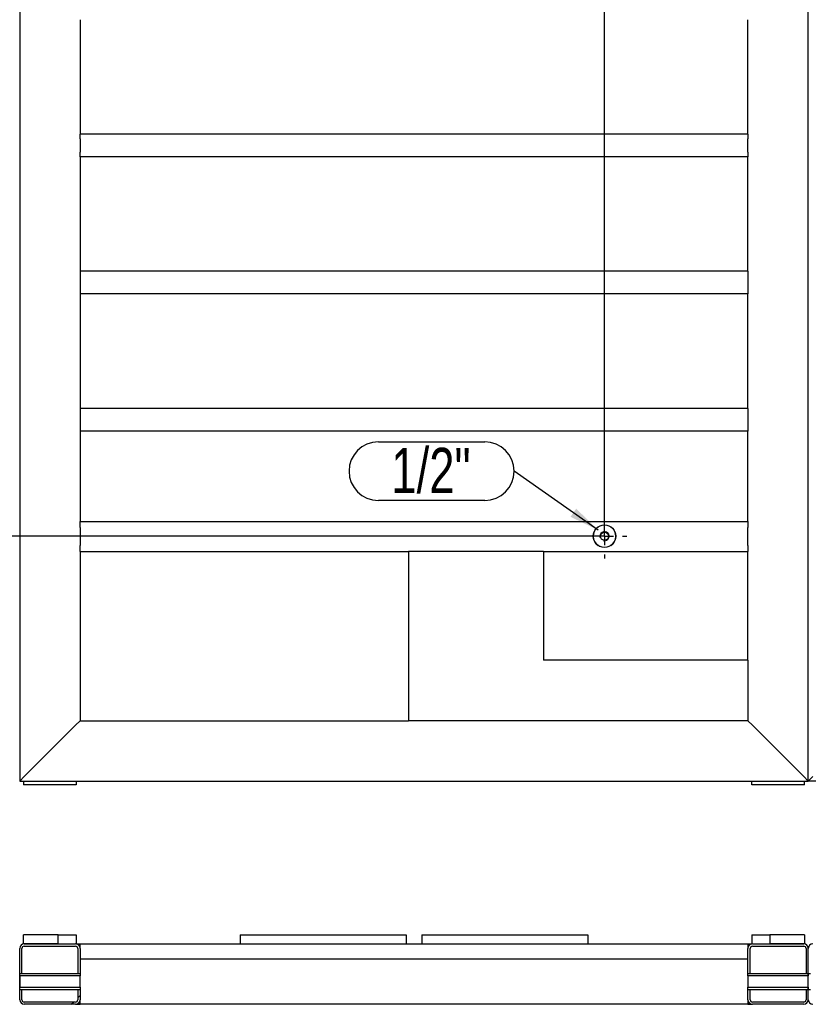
# Model space of a CAD drawing. Header units: millimetres. Extents: x 5 to 1226, y 5 to 415.
# Tile 12 of 61: x 144 to 196, y 228 to 294. Entities that reach past the tile are written whole.
import ezdxf

# ---------------------------------------------------------------- set-up
doc = ezdxf.new("R2010")
doc.units = ezdxf.units.MM
doc.header["$PDSIZE"] = -1
doc.linetypes.add('CENTERX2', pattern=[20.32, 12.7, -2.54, 2.54, -2.54])
for name, color, linetype in [('COTES', 1, 'Continuous'), ('NOTES', 6, 'Continuous'), ('TRAIT-FINS', 9, 'Continuous'), ('TRAIT-MIXTES', 3, 'CENTERX2')]:
    doc.layers.add(name, color=color, linetype=linetype)
doc.layers.add('TRAIT-FORT', color=4, linetype='Continuous', lineweight=25)
doc.styles.add('SLDTEXTSTYLE0', font='TXT', dxfattribs={"width": 0.75})
doc.dimstyles.new('SLDDIMSTYLE1', dxfattribs={"dimtxt": 3, "dimasz": 2, "dimexe": 0, "dimexo": 0.0625, "dimgap": 0.75, "dimtad": 0, "dimtih": 1, "dimtoh": 1, "dimdec": 1, "dimlfac": 20, "dimrnd": 1e-09, "dimzin": 12, "dimdsep": 46, "dimtxsty": 'SLDTEXTSTYLE0', "dimsah": 1, "dimcen": 0.09, "dimadec": 0, "dimazin": 3, "dimtfac": 1, "dimtdec": 1, "dimtofl": 0, "dimtmove": 0, "dimatfit": 3, "dimfxl": 1, "dimfrac": 2, "dimtolj": 1, "dimtzin": 12, "dimarcsym": 0})
doc.dimstyles.new('SLDDIMSTYLE3', dxfattribs={"dimtxt": 0.18, "dimasz": 2, "dimexe": 0, "dimexo": 0.0625, "dimgap": 0, "dimtad": 0, "dimtih": 1, "dimtoh": 1, "dimdec": 0, "dimrnd": 1e-09, "dimzin": 0, "dimdsep": 46, "dimtxsty": 'Standard', "dimsah": 1, "dimcen": 0.09, "dimadec": 0, "dimazin": 0, "dimtfac": 2, "dimtdec": 0, "dimtofl": 0, "dimtmove": 0, "dimatfit": 3, "dimfxl": 1, "dimfrac": 2, "dimtolj": 1, "dimtzin": 0, "dimarcsym": 0})
pattern_1 = [(45, (0, 0), (-13.4704, 13.4704), []), (45, (4.49, 0), (-13.4704, 13.4704), []), (45, (8.98, 0), (-13.4704, 13.4704), []), (45, (13.47, 0), (-13.4704, 13.4704), [])]

# ---------------------------------------------------------------- blocks, each defined once
blk = doc.blocks.new('_D_14')
at = {"layer": 'COTES', "color": 0, "lineweight": -2, "transparency": 16777216}
blk.add_line((182.905, 259.448), (182.905, 394.292), dxfattribs=at)
at = {"layer": 'Defpoints', "color": 0, "transparency": 16777216}
for p in [(182.905, 394.292), (39.158, 386.67), (182.905, 259.386)]:
    blk.add_point(p, dxfattribs=at)
at = {"layer": 'COTES', "color": 0, "transparency": 16777216, "insert": (182.905, 400.667), "char_height": 3, "attachment_point": 5, "rotation": 90, "style": 'SLDTEXTSTYLE0'}
blk.add_mtext('\\A1;2874.9', dxfattribs=at)
blk = doc.blocks.new('_D_21')
at = {"layer": 'COTES', "color": 0, "lineweight": -2, "transparency": 16777216}
blk.add_line((258.619, 280.251), (258.619, 394.292), dxfattribs=at)
at = {"layer": 'Defpoints', "color": 0, "transparency": 16777216}
for p in [(258.619, 394.292), (39.158, 386.67), (258.619, 280.188)]:
    blk.add_point(p, dxfattribs=at)
at = {"layer": 'COTES', "color": 0, "transparency": 16777216, "insert": (258.619, 400.667), "char_height": 3, "attachment_point": 5, "rotation": 90, "style": 'SLDTEXTSTYLE0'}
blk.add_mtext('\\A1;4389.2', dxfattribs=at)
blk = doc.blocks.new('_D_25')
at = {"layer": 'COTES', "color": 0, "lineweight": -2, "transparency": 16777216}
blk.add_line((314.492, 259.171), (314.492, 394.292), dxfattribs=at)
at = {"layer": 'Defpoints', "color": 0, "transparency": 16777216}
for p in [(314.492, 394.292), (39.158, 386.67), (314.492, 259.109)]:
    blk.add_point(p, dxfattribs=at)
at = {"layer": 'COTES', "color": 0, "transparency": 16777216, "insert": (314.492, 400.48), "char_height": 3, "attachment_point": 5, "rotation": 90, "style": 'SLDTEXTSTYLE0'}
blk.add_mtext('\\A1;5506.7', dxfattribs=at)
blk = doc.blocks.new('_D_26')
at = {"layer": 'COTES', "color": 0, "lineweight": -2, "transparency": 16777216}
for p, q in [((332.368, 390.292), (332.368, 394.292)), ((333.122, 386.292), (332.368, 390.292)), ((333.122, 246.987), (333.122, 386.292))]:
    blk.add_line(p, q, dxfattribs=at)
at = {"layer": 'Defpoints', "color": 0, "transparency": 16777216}
for p in [(332.368, 394.292), (39.158, 386.67), (333.122, 246.924)]:
    blk.add_point(p, dxfattribs=at)
at = {"layer": 'COTES', "color": 0, "transparency": 16777216, "insert": (332.368, 400.667), "char_height": 3, "attachment_point": 5, "rotation": 90, "style": 'SLDTEXTSTYLE0'}
blk.add_mtext('\\A1;5879.3', dxfattribs=at)
blk = doc.blocks.new('_D_27')
at = {"layer": 'COTES', "color": 0, "lineweight": -2, "transparency": 16777216}
for p, q in [((337.178, 390.292), (337.178, 394.292)), ((336.424, 386.292), (337.178, 390.292)), ((336.424, 245.512), (336.424, 386.292))]:
    blk.add_line(p, q, dxfattribs=at)
at = {"layer": 'Defpoints', "color": 0, "transparency": 16777216}
for p in [(337.178, 394.292), (39.158, 386.67), (336.424, 245.449)]:
    blk.add_point(p, dxfattribs=at)
at = {"layer": 'COTES', "color": 0, "transparency": 16777216, "insert": (337.178, 400.667), "char_height": 3, "attachment_point": 5, "rotation": 90, "style": 'SLDTEXTSTYLE0'}
blk.add_mtext('\\A1;5945.3', dxfattribs=at)
blk = doc.blocks.new('_D_28')
at = {"layer": 'COTES', "color": 0, "lineweight": -2, "transparency": 16777216}
for p, q in [((358.284, 390.292), (358.284, 394.292)), ((359.792, 386.292), (358.284, 390.292)), ((359.792, 245.512), (359.792, 386.292))]:
    blk.add_line(p, q, dxfattribs=at)
at = {"layer": 'Defpoints', "color": 0, "transparency": 16777216}
for p in [(358.284, 394.292), (39.158, 386.67), (359.792, 245.449)]:
    blk.add_point(p, dxfattribs=at)
at = {"layer": 'COTES', "color": 0, "transparency": 16777216, "insert": (358.284, 400.292), "char_height": 3, "attachment_point": 5, "rotation": 90, "style": 'SLDTEXTSTYLE0'}
blk.add_mtext('\\A1;6412.7', dxfattribs=at)
blk = doc.blocks.new('_D_29')
at = {"layer": 'COTES', "color": 0, "lineweight": -2, "transparency": 16777216}
blk.add_line((363.094, 245.512), (363.094, 394.292), dxfattribs=at)
at = {"layer": 'Defpoints', "color": 0, "transparency": 16777216}
for p in [(363.094, 394.292), (39.158, 386.67), (363.094, 245.449)]:
    blk.add_point(p, dxfattribs=at)
at = {"layer": 'COTES', "color": 0, "transparency": 16777216, "insert": (363.094, 400.667), "char_height": 3, "attachment_point": 5, "rotation": 90, "style": 'SLDTEXTSTYLE0'}
blk.add_mtext('\\A1;6478.7', dxfattribs=at)
blk = doc.blocks.new('_D_56')
at = {"layer": 'COTES', "color": 0, "lineweight": -2, "transparency": 16777216}
for p, q in [((29.54, 260.489), (25.54, 260.489)), ((33.54, 259.386), (29.54, 260.489)), ((182.842, 259.386), (33.54, 259.386))]:
    blk.add_line(p, q, dxfattribs=at)
at = {"layer": 'Defpoints', "color": 0, "transparency": 16777216}
for p in [(39.158, 386.67), (25.54, 260.489), (182.905, 259.386)]:
    blk.add_point(p, dxfattribs=at)
at = {"layer": 'COTES', "color": 0, "transparency": 16777216, "insert": (19.165, 260.489), "char_height": 3, "attachment_point": 5, "style": 'SLDTEXTSTYLE0'}
blk.add_mtext('\\A1;2545.7', dxfattribs=at)
blk = doc.blocks.new('SW_NOTE_15')
at = {"layer": 'NOTES', "color": 0}
for p, q in [((-8.991, 1.944), (-1.944, 1.944)), ((-1.944, -1.944), (-8.991, -1.944))]:
    blk.add_line(p, q, dxfattribs=at)
for centre, start, end in [((-8.991, 0), 90, 270), ((-1.944, 0), 270, 90)]:
    blk.add_arc(centre, 1.944, start, end, dxfattribs=at)
at = {"layer": 'NOTES', "color": 0, "insert": (-5.505, 1.544), "char_height": 3, "attachment_point": 2, "style": 'SLDTEXTSTYLE0'}
blk.add_mtext('1/2"', dxfattribs=at)
blk = doc.blocks.new('SW_CENTERMARKSYMBOL_13')
at = {"layer": 'TRAIT-MIXTES', "color": 0}
for p, q in [((0, 1.2), (0, 1.475)), ((-1.2, 0), (-1.475, 0)), ((0, 0), (-0.6, 0)), ((0, 0), (0, 0.6)), ((0, 0), (0, -0.6)), ((0, 0), (0.6, 0)), ((1.2, 0), (1.475, 0)), ((0, -1.2), (0, -1.475))]:
    blk.add_line(p, q, dxfattribs=at)

msp = doc.modelspace()

# ---------------------------------------------------------------- hatches: boundary and pattern name
at = {"layer": 'TRAIT-FINS'}
h = msp.add_hatch(dxfattribs=at)
h.set_pattern_fill('DIN 201 ACIER ET FONTE', color=256, style=0, pattern_type=2)
h.set_pattern_definition(pattern_1)
h.paths.add_polyline_path([(144.4082, 232.9902), (144.4082, 232.3902), (146.7082, 232.3902), (146.7082, 232.9902)], flags=0)
h = msp.add_hatch(dxfattribs=at)
h.set_pattern_fill('DIN 201 ACIER ET FONTE', color=256, style=0, pattern_type=2)
h.set_pattern_definition(pattern_1)
h.paths.add_polyline_path([(196.1582, 232.3902), (196.1582, 232.9902), (193.8582, 232.9902), (193.8582, 232.3902)], flags=0)
h = msp.add_hatch(dxfattribs=at)
h.set_pattern_fill('DIN 201 ACIER ET FONTE', color=256, style=0, pattern_type=2)
h.set_pattern_definition(pattern_1)
edge = h.paths.add_edge_path(flags=0)
edge.add_line((140.4582, 232.2402), (143.8582, 232.2402))
edge.add_arc((143.8582, 232.0902), 0.15, 0, 90, ccw=False)
edge.add_line((144.0082, 232.0902), (144.0082, 230.4152))
edge.add_line((144.0082, 230.4152), (144.1582, 230.4152))
edge.add_line((144.1582, 230.4152), (144.1582, 232.0902))
edge.add_arc((143.8582, 232.0902), 0.3, 0, 90)
edge.add_line((143.8582, 232.3902), (140.4582, 232.3902))
edge.add_arc((140.4582, 232.0902), 0.3, 90, 180)
edge.add_line((140.1582, 232.0902), (140.1582, 230.4152))
edge.add_line((140.1582, 230.4152), (140.3082, 230.4152))
edge.add_line((140.3082, 230.4152), (140.3082, 232.0902))
edge.add_arc((140.4582, 232.0902), 0.15, 90, 180, ccw=False)
h = msp.add_hatch(dxfattribs=at)
h.set_pattern_fill('DIN 201 ACIER ET FONTE', color=256, style=0, pattern_type=2)
h.set_pattern_definition(pattern_1)
edge = h.paths.add_edge_path(flags=0)
edge.add_line((144.4582, 232.2402), (147.8582, 232.2402))
edge.add_arc((147.8582, 232.0902), 0.15, 0, 90, ccw=False)
edge.add_line((148.0082, 232.0902), (148.0082, 230.4152))
edge.add_line((148.0082, 230.4152), (148.1582, 230.4152))
edge.add_line((148.1582, 230.4152), (148.1582, 232.0902))
edge.add_arc((147.8582, 232.0902), 0.3, 0, 90)
edge.add_line((147.8582, 232.3902), (144.4582, 232.3902))
edge.add_arc((144.4582, 232.0902), 0.3, 90, 180)
edge.add_line((144.1582, 232.0902), (144.1582, 230.4152))
edge.add_line((144.1582, 230.4152), (144.3082, 230.4152))
edge.add_line((144.3082, 230.4152), (144.3082, 232.0902))
edge.add_arc((144.4582, 232.0902), 0.15, 90, 180, ccw=False)
h = msp.add_hatch(dxfattribs=at)
h.set_pattern_fill('DIN 201 ACIER ET FONTE', color=256, style=0, pattern_type=2)
h.set_pattern_definition(pattern_1)
edge = h.paths.add_edge_path(flags=0)
edge.add_line((192.5582, 230.4152), (192.5582, 232.0902))
edge.add_arc((192.7082, 232.0902), 0.15, 90, 180, ccw=False)
edge.add_line((192.7082, 232.2402), (196.1082, 232.2402))
edge.add_arc((196.1082, 232.0902), 0.15, 0, 90, ccw=False)
edge.add_line((196.2582, 232.0902), (196.2582, 230.4152))
edge.add_line((196.2582, 230.4152), (196.4082, 230.4152))
edge.add_line((196.4082, 230.4152), (196.4082, 232.0902))
edge.add_arc((196.1082, 232.0902), 0.3, 0, 90)
edge.add_line((196.1082, 232.3902), (192.7082, 232.3902))
edge.add_arc((192.7082, 232.0902), 0.3, 90, 180)
edge.add_line((192.4082, 232.0902), (192.4082, 230.4152))
edge.add_line((192.4082, 230.4152), (192.5582, 230.4152))
h = msp.add_hatch(dxfattribs=at)
h.set_pattern_fill('DIN 201 ACIER ET FONTE', color=256, style=0, pattern_type=2)
h.set_pattern_definition(pattern_1)
edge = h.paths.add_edge_path(flags=0)
edge.add_line((196.5582, 230.4152), (196.5582, 232.0902))
edge.add_arc((196.7082, 232.0902), 0.15, 90, 180, ccw=False)
edge.add_line((196.7082, 232.2402), (200.1082, 232.2402))
edge.add_arc((200.1082, 232.0902), 0.15, 0, 90, ccw=False)
edge.add_line((200.2582, 232.0902), (200.2582, 230.4152))
edge.add_line((200.2582, 230.4152), (200.4082, 230.4152))
edge.add_line((200.4082, 230.4152), (200.4082, 232.0902))
edge.add_arc((200.1082, 232.0902), 0.3, 0, 90)
edge.add_line((200.1082, 232.3902), (196.7082, 232.3902))
edge.add_arc((196.7082, 232.0902), 0.3, 90, 180)
edge.add_line((196.4082, 232.0902), (196.4082, 230.4152))
edge.add_line((196.4082, 230.4152), (196.5582, 230.4152))
h = msp.add_hatch(dxfattribs=at)
h.set_pattern_fill('DIN 201 ACIER ET FONTE', color=256, style=0, pattern_type=2)
h.set_pattern_definition(pattern_1)
h.paths.add_polyline_path([(144.1587, 230.2652), (148.1582, 230.2652), (148.1582, 230.4152), (144.1587, 230.4152)], flags=0)
h = msp.add_hatch(dxfattribs=at)
h.set_pattern_fill('DIN 201 ACIER ET FONTE', color=256, style=0, pattern_type=2)
h.set_pattern_definition(pattern_1)
h.paths.add_polyline_path([(192.4082, 230.2652), (196.4077, 230.2652), (196.4077, 230.4152), (192.4082, 230.4152)], flags=0)
h = msp.add_hatch(dxfattribs=at)
h.set_pattern_fill('DIN 201 ACIER ET FONTE', color=256, style=0, pattern_type=2)
h.set_pattern_definition(pattern_1)
h.paths.add_polyline_path([(148.1582, 229.5152), (144.1587, 229.5152), (144.1587, 229.3652), (148.1582, 229.3652)], flags=0)
h = msp.add_hatch(dxfattribs=at)
h.set_pattern_fill('DIN 201 ACIER ET FONTE', color=256, style=0, pattern_type=2)
h.set_pattern_definition(pattern_1)
h.paths.add_polyline_path([(196.4077, 229.5152), (192.4082, 229.5152), (192.4082, 229.3652), (196.4077, 229.3652)], flags=0)
h = msp.add_hatch(dxfattribs=at)
h.set_pattern_fill('DIN 201 ACIER ET FONTE', color=256, style=0, pattern_type=2)
h.set_pattern_definition(pattern_1)
edge = h.paths.add_edge_path(flags=0)
edge.add_arc((140.4582, 228.6902), 0.3, 180, 270)
edge.add_line((140.4582, 228.3902), (143.8582, 228.3902))
edge.add_arc((143.8582, 228.6902), 0.3, 270, 360)
edge.add_line((144.1582, 228.6902), (144.1582, 229.3652))
edge.add_line((144.1582, 229.3652), (144.0082, 229.3652))
edge.add_line((144.0082, 229.3652), (144.0082, 228.6902))
edge.add_arc((143.8582, 228.6902), 0.15, 270, 360, ccw=False)
edge.add_line((143.8582, 228.5402), (140.4582, 228.5402))
edge.add_arc((140.4582, 228.6902), 0.15, 180, 270, ccw=False)
edge.add_line((140.3082, 228.6902), (140.3082, 229.3652))
edge.add_line((140.3082, 229.3652), (140.1582, 229.3652))
edge.add_line((140.1582, 229.3652), (140.1582, 228.6902))
h = msp.add_hatch(dxfattribs=at)
h.set_pattern_fill('DIN 201 ACIER ET FONTE', color=256, style=0, pattern_type=2)
h.set_pattern_definition(pattern_1)
edge = h.paths.add_edge_path(flags=0)
edge.add_arc((144.4582, 228.6902), 0.3, 180, 270)
edge.add_line((144.4582, 228.3902), (147.8582, 228.3902))
edge.add_arc((147.8582, 228.6902), 0.3, 270, 360)
edge.add_line((148.1582, 228.6902), (148.1582, 229.3652))
edge.add_line((148.1582, 229.3652), (148.0082, 229.3652))
edge.add_line((148.0082, 229.3652), (148.0082, 228.6902))
edge.add_arc((147.8582, 228.6902), 0.15, 270, 360, ccw=False)
edge.add_line((147.8582, 228.5402), (144.4582, 228.5402))
edge.add_arc((144.4582, 228.6902), 0.15, 180, 270, ccw=False)
edge.add_line((144.3082, 228.6902), (144.3082, 229.3652))
edge.add_line((144.3082, 229.3652), (144.1582, 229.3652))
edge.add_line((144.1582, 229.3652), (144.1582, 228.6902))
h = msp.add_hatch(dxfattribs=at)
h.set_pattern_fill('DIN 201 ACIER ET FONTE', color=256, style=0, pattern_type=2)
h.set_pattern_definition(pattern_1)
edge = h.paths.add_edge_path(flags=0)
edge.add_arc((192.7082, 228.6902), 0.3, 180, 270)
edge.add_line((192.7082, 228.3902), (196.1082, 228.3902))
edge.add_arc((196.1082, 228.6902), 0.3, 270, 360)
edge.add_line((196.4082, 228.6902), (196.4082, 229.3652))
edge.add_line((196.4082, 229.3652), (196.2582, 229.3652))
edge.add_line((196.2582, 229.3652), (196.2582, 228.6902))
edge.add_arc((196.1082, 228.6902), 0.15, 270, 360, ccw=False)
edge.add_line((196.1082, 228.5402), (192.7082, 228.5402))
edge.add_arc((192.7082, 228.6902), 0.15, 180, 270, ccw=False)
edge.add_line((192.5582, 228.6902), (192.5582, 229.3652))
edge.add_line((192.5582, 229.3652), (192.4082, 229.3652))
edge.add_line((192.4082, 229.3652), (192.4082, 228.6902))
h = msp.add_hatch(dxfattribs=at)
h.set_pattern_fill('DIN 201 ACIER ET FONTE', color=256, style=0, pattern_type=2)
h.set_pattern_definition(pattern_1)
edge = h.paths.add_edge_path(flags=0)
edge.add_arc((200.1082, 228.6902), 0.3, 270, 360)
edge.add_line((200.4082, 228.6902), (200.4082, 229.3652))
edge.add_line((200.4082, 229.3652), (200.2582, 229.3652))
edge.add_line((200.2582, 229.3652), (200.2582, 228.6902))
edge.add_arc((200.1082, 228.6902), 0.15, 270, 360, ccw=False)
edge.add_line((200.1082, 228.5402), (196.7082, 228.5402))
edge.add_arc((196.7082, 228.6902), 0.15, 180, 270, ccw=False)
edge.add_line((196.5582, 228.6902), (196.5582, 229.3652))
edge.add_line((196.5582, 229.3652), (196.4082, 229.3652))
edge.add_line((196.4082, 229.3652), (196.4082, 228.6902))
edge.add_arc((196.7082, 228.6902), 0.3, 180, 270)
edge.add_line((196.7082, 228.3902), (200.1082, 228.3902))

# ---------------------------------------------------------------- linework, layer by layer
at = {"layer": 'TRAIT-FINS', "lineweight": 18}
msp.add_arc((182.905, 259.3855), 0.3175, 255, 195, dxfattribs=at)
at = {"layer": 'TRAIT-FORT', "lineweight": 25}
for p, q in [((144.1582, 386.6705), (144.1582, 243.1705)), ((196.4082, 243.1705), (196.4082, 386.6705)), ((148.1582, 293.5891), (148.1582, 286.0078)), ((192.4082, 286.0078), (192.4082, 293.5891)), ((148.1582, 285.7078), (148.1582, 286.0078)), ((192.4082, 286.0078), (148.1582, 286.0078)), ((148.1582, 285.7078), (148.1582, 284.8078)), ((192.4082, 286.0078), (192.4082, 285.7078)), ((192.4082, 284.8078), (192.4082, 285.7078)), ((148.1582, 284.5078), (148.1582, 284.8078)), ((148.1582, 284.5078), (148.1582, 276.9265)), ((192.4082, 284.5078), (148.1582, 284.5078)), ((192.4082, 284.8078), (192.4082, 284.5078)), ((192.4082, 276.9265), (192.4082, 284.5078)), ((192.4082, 276.9265), (148.1582, 276.9265)), ((148.1582, 276.9265), (148.1582, 276.6265)), ((148.1582, 276.6265), (148.1582, 275.7265)), ((192.4082, 276.9265), (192.4082, 276.6265)), ((192.4082, 276.6265), (192.4082, 275.7265)), ((148.1582, 275.7265), (148.1582, 275.4265)), ((148.1582, 275.4265), (148.1582, 267.8451)), ((192.4082, 275.4265), (148.1582, 275.4265)), ((192.4082, 275.7265), (192.4082, 275.4265)), ((192.4082, 267.8451), (192.4082, 275.4265)), ((192.4082, 267.8451), (148.1582, 267.8451)), ((148.1582, 267.8451), (148.1582, 267.5451)), ((148.1582, 267.5451), (148.1582, 266.6451)), ((192.4082, 267.8451), (192.4082, 267.5451)), ((192.4082, 267.5451), (192.4082, 266.6451)), ((148.1582, 266.6451), (148.1582, 266.3451)), ((148.1582, 266.3451), (148.1582, 260.3578)), ((192.4082, 266.3451), (148.1582, 266.3451)), ((192.4082, 266.6451), (192.4082, 266.3451)), ((192.4082, 260.3578), (192.4082, 266.3451)), ((148.1582, 260.3705), (192.4082, 260.3705)), ((148.1582, 259.9705), (148.1582, 260.3578)), ((192.4082, 260.3578), (192.4082, 259.9705)), ((148.1582, 259.9705), (148.1582, 258.7705)), ((182.4355, 259.9705), (182.4733, 259.9931)), ((183.3641, 259.9777), (183.3744, 259.9705)), ((192.4082, 258.7705), (192.4082, 259.9705)), ((148.1582, 258.3832), (148.1582, 258.7705)), ((148.1582, 258.3832), (148.1582, 247.1705)), ((148.1582, 258.3705), (169.9082, 258.3705)), ((169.9082, 258.3705), (169.9082, 247.1705)), ((178.8582, 258.3705), (169.9082, 258.3705)), ((178.8582, 258.3705), (178.8582, 251.1705)), ((178.8582, 258.3705), (192.4082, 258.3705)), ((183.3341, 258.7705), (183.2885, 258.747)), ((192.4082, 258.7705), (192.4082, 258.3832)), ((192.4082, 251.1705), (192.4082, 258.3832)), ((192.4082, 251.1705), (178.8582, 251.1705)), ((192.4082, 251.1705), (192.4082, 247.1705)), ((147.8582, 246.8705), (148.1582, 247.1705)), ((148.1582, 247.1705), (147.8582, 246.8705)), ((148.1582, 247.1705), (169.9082, 247.1705)), ((192.4082, 247.1705), (169.9082, 247.1705)), ((192.4082, 247.1705), (192.7082, 246.8705)), ((192.7082, 246.8705), (192.4082, 247.1705)), ((144.4582, 243.4705), (147.8582, 246.8705)), ((192.7082, 246.8705), (196.1082, 243.4705)), ((144.1582, 243.1705), (144.4582, 243.4705)), ((144.4582, 243.4705), (144.1582, 243.1705)), ((196.1082, 243.4705), (196.4082, 243.1705)), ((196.4082, 243.1705), (196.1082, 243.4705)), ((196.4082, 243.1705), (196.7082, 243.4705)), ((196.7082, 243.4705), (196.4082, 243.1705)), ((144.1582, 243.1705), (196.4082, 243.1705)), ((144.4082, 243.1705), (144.4082, 242.9205)), ((147.9082, 242.9205), (144.4082, 242.9205)), ((147.9082, 243.1705), (147.9082, 242.9205)), ((192.6582, 242.9205), (192.6582, 243.1705)), ((196.1582, 242.9205), (192.6582, 242.9205)), ((196.1582, 242.9205), (196.1582, 243.1705)), ((257.6582, 243.1705), (196.4082, 243.1705)), ((144.4082, 232.3902), (144.4082, 232.9902)), ((146.7082, 232.9902), (144.4082, 232.9902)), ((146.7082, 232.3902), (146.7082, 232.9902)), ((146.7082, 232.9902), (147.9082, 232.9902)), ((147.9082, 232.9902), (147.9082, 232.3902)), ((158.7582, 232.9902), (169.7582, 232.9902)), ((158.7582, 232.9902), (158.7582, 232.3902)), ((169.7582, 232.9902), (169.7582, 232.3902)), ((170.8082, 232.9902), (181.8082, 232.9902)), ((170.8082, 232.9902), (170.8082, 232.3902)), ((181.8082, 232.9902), (181.8082, 232.3902)), ((192.6582, 232.9902), (193.8582, 232.9902)), ((192.6582, 232.9902), (192.6582, 232.3902)), ((196.1582, 232.9902), (193.8582, 232.9902)), ((193.8582, 232.9902), (193.8582, 232.3902)), ((196.1582, 232.9902), (196.1582, 232.3902)), ((146.7082, 232.3902), (144.4082, 232.3902)), ((144.4582, 232.3902), (147.8582, 232.3902)), ((144.4582, 232.2402), (147.8582, 232.2402)), ((147.9082, 232.3902), (148.1582, 232.3902)), ((148.1582, 232.3902), (158.7582, 232.3902)), ((148.1582, 232.0902), (148.1582, 232.3902)), ((158.7582, 232.3902), (169.7582, 232.3902)), ((169.7582, 232.3902), (170.8082, 232.3902)), ((170.8082, 232.3902), (181.8082, 232.3902)), ((181.8082, 232.3902), (192.4082, 232.3902)), ((192.4082, 232.3902), (192.4082, 232.0902)), ((192.4082, 232.3902), (192.6582, 232.3902)), ((192.7082, 232.3902), (196.1082, 232.3902)), ((192.7082, 232.2402), (196.1082, 232.2402)), ((196.1582, 232.3902), (193.8582, 232.3902)), ((144.1582, 230.4152), (144.1582, 232.0902)), ((144.3082, 230.4152), (144.3082, 232.0902)), ((148.0082, 232.0902), (148.0082, 230.4152)), ((148.1582, 232.0902), (148.1582, 230.4152)), ((192.4082, 230.4152), (192.4082, 232.0902)), ((192.5582, 230.4152), (192.5582, 232.0902)), ((196.2582, 232.0902), (196.2582, 230.4152)), ((196.4082, 230.4152), (196.4082, 232.0902)), ((192.4082, 231.3902), (148.1582, 231.3902)), ((144.1582, 229.3652), (144.1582, 230.4152)), ((144.3082, 230.4152), (144.1582, 230.4152)), ((148.1582, 230.4152), (144.1587, 230.4152)), ((144.1587, 230.2652), (144.1587, 230.4152)), ((148.1582, 230.2652), (144.1587, 230.2652)), ((144.1587, 230.2652), (144.1587, 229.5152)), ((148.1582, 230.4152), (148.0082, 230.4152)), ((148.1582, 230.4152), (148.1582, 230.2652)), ((148.1582, 229.5152), (148.1582, 230.2652)), ((196.4077, 230.4152), (192.4082, 230.4152)), ((192.4082, 230.2652), (192.4082, 230.4152)), ((192.5582, 230.4152), (192.4082, 230.4152)), ((196.4077, 230.2652), (192.4082, 230.2652)), ((192.4082, 230.2652), (192.4082, 229.5152)), ((196.4082, 230.4152), (196.2582, 230.4152)), ((196.4077, 230.4152), (196.4077, 230.2652)), ((196.4077, 229.5152), (196.4077, 230.2652)), ((196.5582, 230.4152), (196.4082, 230.4152)), ((196.4082, 229.3652), (196.4082, 230.4152)), ((144.1587, 229.5152), (148.1582, 229.5152)), ((144.1587, 229.3652), (144.1587, 229.5152)), ((148.1582, 229.5152), (148.1582, 229.3652)), ((192.4082, 229.5152), (196.4077, 229.5152)), ((192.4082, 229.3652), (192.4082, 229.5152)), ((196.4077, 229.5152), (196.4077, 229.3652)), ((144.1582, 229.3652), (144.3082, 229.3652)), ((144.1582, 228.6902), (144.1582, 229.3652)), ((144.1587, 229.3652), (148.1582, 229.3652)), ((144.3082, 228.6902), (144.3082, 229.3652)), ((148.0082, 229.3652), (148.1582, 229.3652)), ((148.0082, 229.3652), (148.0082, 228.6902)), ((148.1582, 229.3652), (148.1582, 228.6902)), ((192.4082, 229.3652), (196.4077, 229.3652)), ((192.4082, 229.3652), (192.5582, 229.3652)), ((192.4082, 228.6902), (192.4082, 229.3652)), ((192.5582, 228.6902), (192.5582, 229.3652)), ((196.2582, 229.3652), (196.4082, 229.3652)), ((196.2582, 229.3652), (196.2582, 228.6902)), ((196.4082, 229.3652), (196.5582, 229.3652)), ((196.4082, 228.6902), (196.4082, 229.3652)), ((147.8582, 228.5402), (144.4582, 228.5402)), ((147.8582, 228.3902), (144.4582, 228.3902)), ((147.8582, 228.3902), (148.1582, 228.3902)), ((148.1582, 228.3902), (148.1582, 228.6902)), ((192.4082, 228.3902), (148.1582, 228.3902)), ((192.4082, 228.6902), (192.4082, 228.3902)), ((192.4082, 228.3902), (192.7082, 228.3902)), ((196.1082, 228.5402), (192.7082, 228.5402)), ((196.1082, 228.3902), (192.7082, 228.3902))]:
    msp.add_line(p, q, dxfattribs=at)
for radius in [0.75, 0.2679]:
    msp.add_circle((182.905, 259.3855), radius, dxfattribs=at)
for centre, radius, start, end in [((182.905, 259.3855), 0.75, 128.747769, 235.093919), ((182.905, 259.3855), 0.75, 304.906081, 51.252231), ((144.4582, 232.0902), 0.3, 90, 180), ((144.4582, 232.0902), 0.15, 90, 180), ((147.8582, 232.0902), 0.3, 0, 90), ((147.8582, 232.0902), 0.15, 0, 90), ((192.7082, 232.0902), 0.3, 90, 180), ((192.7082, 232.0902), 0.15, 90, 180), ((196.1082, 232.0902), 0.3, 0, 90), ((196.1082, 232.0902), 0.15, 0, 90), ((196.7082, 232.0902), 0.3, 90, 180), ((144.4582, 228.6902), 0.3, 180, 270), ((144.4582, 228.6902), 0.15, 180, 270), ((147.8582, 228.6902), 0.15, 270, 0), ((147.8582, 228.6902), 0.3, 270, 0), ((192.7082, 228.6902), 0.3, 180, 270), ((192.7082, 228.6902), 0.15, 180, 270), ((196.1082, 228.6902), 0.3, 270, 0), ((196.1082, 228.6902), 0.15, 270, 0), ((196.7082, 228.6902), 0.3, 180, 270)]:
    msp.add_arc(centre, radius, start, end, dxfattribs=at)
msp.add_open_spline([(182.5858, 258.708), (182.581, 258.7099), (182.5418, 258.7254), (182.5067, 258.7494), (182.4758, 258.7705)], degree=3, knots=[0, 0, 0, 0, 0.1215929, 1, 1, 1, 1], dxfattribs=at)

# ---------------------------------------------------------------- block references
at = {"layer": 'NOTES'}
msp.add_blockref('SW_NOTE_15', (176.9137, 263.6935), dxfattribs=at)
at = {"layer": 'TRAIT-MIXTES'}
msp.add_blockref('SW_CENTERMARKSYMBOL_13', (182.905, 259.3855), dxfattribs=at)

# ---------------------------------------------------------------- dimensions: what is measured, and where the dimension line sits
at = {"layer": 'COTES'}
for feature_location, offset, dtype, picture, middle in [((182.905, 259.3855), (0, 134.9066), 1, '_D_14', (182.905, 400.6671)), ((258.6189, 280.188), (0, 114.1041), 1, '_D_21', (258.6189, 400.6671)), ((333.1217, 246.9243), (-0.7541, 147.3678), 1, '_D_26', (332.3677, 400.6671)), ((336.4237, 245.4493), (0.7541, 148.8428), 1, '_D_27', (337.1778, 400.6671)), ((363.0937, 245.4493), (0, 148.8428), 1, '_D_29', (363.0937, 400.6671)), ((314.492, 259.1087), (0, 135.1834), 1, '_D_25', (314.492, 400.4796)), ((359.7917, 245.4493), (-1.5081, 148.8428), 1, '_D_28', (358.2836, 400.2921)), ((182.905, 259.3855), (-157.3654, 1.1031), 0, '_D_56', (19.1645, 260.4886))]:
    dim = msp.add_ordinate_dim(feature_location=feature_location, offset=offset, dtype=dtype, origin=(39.1582, 386.6705), dimstyle='SLDDIMSTYLE1', dxfattribs=at)
    dim.commit()
    dim.dimension.update_dxf_attribs({"geometry": picture, "text_midpoint": middle})

# ---------------------------------------------------------------- leaders
at = {"layer": 'NOTES'}
msp.add_leader([(182.4796, 259.793), (176.9137, 263.6935)], dimstyle='SLDDIMSTYLE3', dxfattribs=at)

doc.saveas('drawing.dxf')
